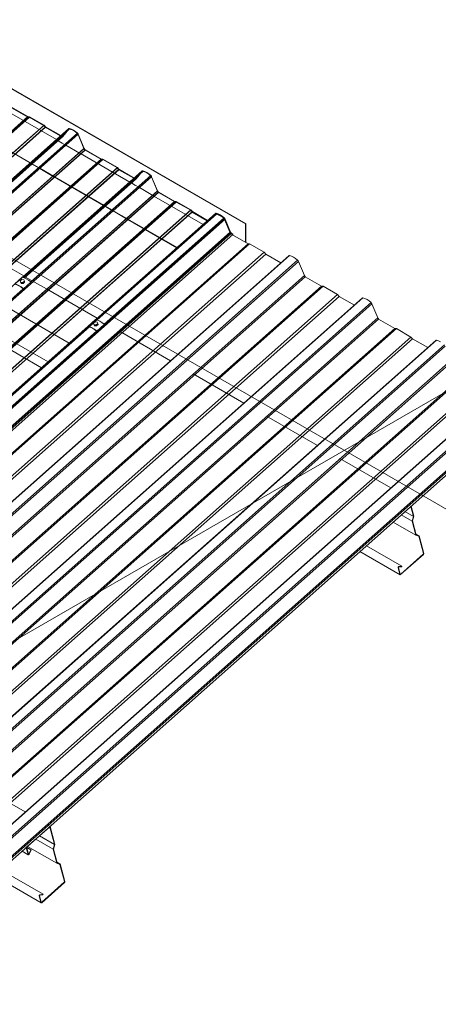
# Model space of a CAD drawing. Header units: millimetres. Extents: x 5480 to 10527, y -23380 to -18986.
# Tile 7 of 9: x 8651 to 9417, y -22257 to -20454. Entities that reach past the tile are written whole.
import ezdxf

# ---------------------------------------------------------------- set-up
doc = ezdxf.new("R2010")
doc.units = ezdxf.units.MM
for name, color, linetype, lineweight in [('A-GENM', 13, 'Continuous', 18), ('G-ANNO-SYMB', 111, 'Continuous', 9), ('S-BEAM', 12, 'Continuous', 18)]:
    doc.layers.add(name, color=color, linetype=linetype, lineweight=lineweight)

# ---------------------------------------------------------------- blocks, each defined once
blk = doc.blocks.new('Purlin - Purlin-5270086-3D TRANSLUCENT SHEETS')
at = {"layer": 'S-BEAM'}
for p, q in [((6914.3, -20896.1), (6882.2, -20877.5)), ((7048.7, -20973.6), (6955.6, -20919.9)), ((7183, -21051.2), (7090, -20997.5)), ((7317.4, -21128.8), (7224.3, -21075)), ((7451.7, -21206.3), (7358.7, -21152.6)), ((7586.1, -21283.9), (7493, -21230.2)), ((7586.2, -21284), (7586.1, -21283.9)), ((7586.5, -21284.2), (7586.3, -21284)), ((7587, -21284.4), (7586.6, -21284.2)), ((7587.9, -21284.9), (7587, -21284.4)), ((7627.4, -21307.7), (7625.7, -21306.8)), ((7720.4, -21361.5), (7627.4, -21307.7)), ((7575.1, -21352.4), (7669.3, -21406.8)), ((7720.6, -21361.6), (7720.4, -21361.5)), ((7720.9, -21361.7), (7720.6, -21361.6)), ((7721.3, -21362), (7721, -21361.8)), ((7723.7, -21363.4), (7721.3, -21362)), ((7761.7, -21385.3), (7723.7, -21363.4)), ((7536.2, -21386.8), (7572.1, -21407.5)), ((7854.8, -21439), (7761.7, -21385.3)), ((7524.2, -21397.5), (7618.4, -21451.9)), ((7572.1, -21407.5), (7630.5, -21441.2)), ((7669.3, -21406.8), (7669.5, -21406.9)), ((7669.5, -21406.9), (7669.8, -21407.1)), ((7669.9, -21407.1), (7670.2, -21407.3)), ((7670.2, -21407.3), (7671.4, -21408)), ((7671.5, -21408), (7671.7, -21408.1)), ((7671.8, -21408.2), (7672.8, -21408.8)), ((7672.8, -21408.8), (7803.7, -21484.4)), ((7630.5, -21441.2), (7630.7, -21441.3)), ((7630.7, -21441.3), (7631, -21441.5)), ((7631.1, -21441.5), (7631.4, -21441.7)), ((7631.4, -21441.7), (7632.6, -21442.4)), ((7632.7, -21442.5), (7632.9, -21442.6)), ((7633, -21442.7), (7633.9, -21443.2)), ((7634, -21443.2), (7636.7, -21444.8)), ((7636.7, -21444.8), (7764.9, -21518.8)), ((7854.9, -21439.1), (7854.8, -21439)), ((7855.2, -21439.3), (7855, -21439.2)), ((7855.7, -21439.6), (7855.3, -21439.4)), ((7858.1, -21440.9), (7855.7, -21439.6)), ((7896.1, -21462.9), (7858.1, -21440.9)), ((7618.4, -21451.9), (7618.6, -21452)), ((7618.6, -21452), (7618.9, -21452.2)), ((7619, -21452.2), (7619.3, -21452.4)), ((7619.3, -21452.4), (7620.5, -21453.1)), ((7620.6, -21453.2), (7620.8, -21453.3)), ((7621, -21453.4), (7621.9, -21453.9)), ((7621.9, -21453.9), (7752.8, -21529.5)), ((7989.1, -21516.6), (7896.1, -21462.9)), ((7803.7, -21484.4), (7803.8, -21484.4)), ((7803.9, -21484.5), (7804.1, -21484.6)), ((7804.2, -21484.7), (7804.6, -21484.9)), ((7804.6, -21484.9), (7805.8, -21485.6)), ((7805.9, -21485.6), (7806, -21485.7)), ((7806.2, -21485.8), (7807.1, -21486.3)), ((7807.1, -21486.4), (7938, -21561.9)), ((7764.9, -21518.8), (7765, -21518.9)), ((7765.1, -21518.9), (7765.3, -21519.1)), ((7765.4, -21519.1), (7765.7, -21519.3)), ((7765.7, -21519.3), (7767, -21520)), ((7767, -21520), (7767.2, -21520.1)), ((7767.4, -21520.2), (7768.3, -21520.8)), ((7768.3, -21520.8), (7899.2, -21596.3)), ((7989.3, -21516.7), (7989.1, -21516.6)), ((7989.6, -21516.9), (7989.3, -21516.7)), ((7990, -21517.1), (7989.7, -21516.9)), ((7992.5, -21518.5), (7990, -21517.1)), ((8030.4, -21540.4), (7992.5, -21518.5)), ((7752.8, -21529.5), (7752.9, -21529.6)), ((7753, -21529.6), (7753.3, -21529.8)), ((7753.3, -21529.8), (7753.7, -21530)), ((7753.7, -21530), (7754.9, -21530.7)), ((7755, -21530.7), (7755.1, -21530.9)), ((7755.3, -21530.9), (7756.2, -21531.5)), ((7756.2, -21531.5), (7887.1, -21607.1)), ((8123.5, -21594.2), (8030.4, -21540.4)), ((7938, -21561.9), (7938.2, -21562)), ((7938.2, -21562), (7938.5, -21562.2)), ((7938.6, -21562.2), (7938.9, -21562.4)), ((7938.9, -21562.4), (7940.1, -21563.1)), ((7940.2, -21563.2), (7940.4, -21563.3)), ((7940.5, -21563.4), (7941.5, -21563.9)), ((7941.5, -21563.9), (8072.4, -21639.5)), ((8123.6, -21594.3), (8123.5, -21594.2)), ((8123.9, -21594.4), (8123.7, -21594.3)), ((8124.4, -21594.7), (8124, -21594.5)), ((8125.3, -21595.2), (8124.4, -21594.7)), ((7887.1, -21607.1), (7887.3, -21607.1)), ((7887.3, -21607.2), (7887.6, -21607.3)), ((7887.7, -21607.4), (7888, -21607.6)), ((7888, -21607.6), (7889.2, -21608.3)), ((7889.3, -21608.3), (7889.5, -21608.4)), ((7889.7, -21608.5), (7890.6, -21609)), ((7890.6, -21609.1), (7930.4, -21632.1)), ((7899.2, -21596.3), (7899.4, -21596.4)), ((7899.4, -21596.5), (7899.7, -21596.6)), ((7899.8, -21596.7), (7900.1, -21596.9)), ((7900.1, -21596.9), (7901.3, -21597.6)), ((7901.4, -21597.6), (7901.6, -21597.7)), ((7901.7, -21597.8), (7902.6, -21598.3)), ((7902.7, -21598.3), (8033.6, -21673.9)), ((8165, -21618.1), (8163.1, -21617)), ((8165.3, -21618.3), (8165.1, -21618.2)), ((8257.8, -21671.7), (8165.3, -21618.3)), ((7930.5, -21632.1), (8021.5, -21684.6)), ((8072.4, -21639.5), (8072.5, -21639.6)), ((8072.6, -21639.6), (8072.8, -21639.8)), ((8072.9, -21639.8), (8073.3, -21640)), ((8073.3, -21640), (8074.2, -21640.5)), ((8021.5, -21684.6), (8021.6, -21684.7)), ((8021.7, -21684.7), (8022, -21684.9)), ((8022, -21684.9), (8022.4, -21685.1)), ((8022.4, -21685.1), (8023.3, -21685.7)), ((8033.6, -21673.9), (8033.7, -21674)), ((8033.8, -21674), (8034, -21674.2)), ((8034.1, -21674.2), (8034.4, -21674.4)), ((8034.4, -21674.4), (8035.4, -21675)), ((8392.2, -21749.3), (8299.1, -21695.6)), ((8526.5, -21826.9), (8433.5, -21773.1)), ((8660.9, -21904.4), (8567.8, -21850.7)), ((8664.4, -21968.4), (8705.4, -21932.1)), ((8706.6, -21930.8), (8702.7, -21928.6)), ((8706.2, -21932.2), (8714.8, -21964)), ((8715.5, -21963.7), (8706.8, -21931.2)), ((8680.4, -21954.2), (8712.3, -21972.6)), ((8687.3, -21948.1), (8714.8, -21964)), ((8663.1, -21970), (8666.4, -21982.2)), ((8663.9, -21969.4), (8671.5, -21973.8)), ((8667.1, -21981.6), (8663.9, -21969.7)), ((8664, -21969.3), (8672.1, -21974)), ((8665.6, -21967.4), (8719.2, -21998.4)), ((8671.5, -21973.8), (8667.7, -21981.4)), ((8672.1, -21974), (8671.5, -21973.8)), ((8714.8, -21964), (8712.3, -21972.6)), ((8712.3, -21972.6), (8719.2, -21998.4)), ((8713.1, -21972.3), (8715.5, -21963.7)), ((8719.9, -21997.5), (8713.1, -21972.3)), ((8655.3, -21976.1), (8666.7, -21982.6)), ((8668.3, -21981.6), (8672.1, -21974)), ((8719.2, -21998.4), (8724.5, -22000.3)), ((8719.5, -21996.3), (8725.1, -21999.5)), ((8725.1, -21999.5), (8719.9, -21997.5)), ((8724.5, -22000.3), (8733, -22031.9)), ((8733.7, -22031.6), (8725.1, -21999.5)), ((8604.4, -22021.2), (8690.3, -22070.8)), ((8616.5, -22010.5), (8693.8, -22055.1)), ((8691.3, -22070.5), (8733, -22033.5)), ((8732.5, -22033.2), (8691.5, -22069.5)), ((8686.7, -22058.1), (8690, -22070.4)), ((8690.6, -22069.4), (8687.4, -22057.5)), ((8687.9, -22056.8), (8693.5, -22056)), ((8693.8, -22055.1), (8688.2, -22055.9)), ((8693.5, -22056), (8693.8, -22055.1))]:
    blk.add_line(p, q, dxfattribs=at)
for points in [[(8705.4, -21932.1, 0), (8705.7, -21931.9, 0), (8706.1, -21931.9, 0), (8706.2, -21932.2, 0)], [(8706.8, -21931.2, 0), (8706.6, -21930.8, 0), (8706.4, -21930.8, 0)], [(8663.2, -21969, 0), (8663.1, -21969.3, 0), (8663.1, -21970, 0)], [(8663.9, -21969.7, 0), (8663.9, -21969.3, 0), (8664.1, -21968.8, 0), (8664.4, -21968.4, 0)], [(8666.4, -21982.2, 0), (8666.6, -21982.6, 0), (8667, -21982.7, 0), (8667.4, -21982.5, 0), (8667.9, -21982.1, 0), (8668.3, -21981.6, 0)], [(8667.7, -21981.4, 0), (8667.6, -21981.6, 0), (8667.4, -21981.7, 0), (8667.3, -21981.8, 0), (8667.2, -21981.7, 0), (8667.1, -21981.6, 0)], [(8733, -22031.9, 0), (8733, -22032.3, 0), (8732.8, -22032.8, 0), (8732.5, -22033.2, 0)], [(8733, -22033.5, 0), (8733.5, -22033, 0), (8733.7, -22032.2, 0), (8733.7, -22031.6, 0)], [(8688.2, -22055.9, 0), (8687.7, -22056, 0), (8687.3, -22056.5, 0), (8686.9, -22057, 0), (8686.7, -22057.6, 0), (8686.7, -22058.1, 0)], [(8687.4, -22057.5, 0), (8687.4, -22057.3, 0), (8687.5, -22057.2, 0), (8687.6, -22057, 0), (8687.7, -22056.8, 0), (8687.9, -22056.8, 0)], [(8690, -22070.4, 0), (8690.3, -22070.8, 0), (8690.8, -22070.8, 0), (8691.3, -22070.5, 0)], [(8691.5, -22069.5, 0), (8691.1, -22069.7, 0), (8690.8, -22069.7, 0), (8690.6, -22069.4, 0)]]:
    blk.add_polyline3d(points, dxfattribs=at)
blk = doc.blocks.new('Translucent Sheet Stopend Flashing1 - Translucent Sheet Stopend Flashing-5270418-3D TRANSLUCENT SHEETS')
at = {"layer": 'A-GENM'}
for p, q in [((8447.3, -20471.7), (8448, -20471.3)), ((8447.3, -20505.1), (8447.3, -20471.7)), ((9064.3, -20827.9), (8447.3, -20471.7)), ((9065, -20827.5), (8448, -20471.3)), ((8489.5, -20541.5), (8491.9, -20542.9)), ((8491.9, -20542.9), (8492.6, -20543.3)), ((8492.6, -20543.3), (8493.2, -20543.6)), ((8493.2, -20543.6), (8493.8, -20544)), ((8493.8, -20544), (8583.7, -20595.9)), ((8443.8, -20585.6), (8441.3, -20584.2)), ((8444.2, -20585.2), (8441.7, -20583.8)), ((8444.4, -20586), (8443.8, -20585.6)), ((8444.8, -20585.6), (8444.2, -20585.3)), ((8445.4, -20586), (8444.8, -20585.6)), ((8445, -20586.3), (8444.4, -20586)), ((8445.6, -20586.7), (8445.1, -20586.3)), ((8446, -20586.3), (8445.5, -20586)), ((8535.6, -20638.6), (8445.7, -20586.7)), ((8536, -20638.3), (8446, -20586.3)), ((8583.7, -20595.9), (8583.9, -20596)), ((8583.9, -20596), (8584.3, -20596.2)), ((8584.3, -20596.3), (8584.6, -20596.4)), ((8584.6, -20596.4), (8585.6, -20597)), ((8585.6, -20597), (8585.9, -20597.2)), ((8585.9, -20597.2), (8586.2, -20597.3)), ((8586.3, -20597.4), (8587.2, -20597.9)), ((8587.3, -20598), (8594.6, -20602.2)), ((8594.7, -20602.2), (8598.9, -20604.7)), ((8599, -20604.7), (8599.8, -20605.2)), ((8599.8, -20605.2), (8600.6, -20605.7)), ((8600.6, -20605.7), (8601.4, -20606.1)), ((8601.4, -20606.1), (8626.3, -20620.5)), ((8626.3, -20620.5), (8626.9, -20620.9)), ((8626.9, -20620.9), (8627.5, -20621.2)), ((8627.5, -20621.2), (8628.1, -20621.6)), ((8628.1, -20621.6), (8718.1, -20673.5)), ((8535.8, -20638.7), (8535.6, -20638.6)), ((8536.5, -20639.1), (8535.8, -20638.7)), ((8536.2, -20638.4), (8536, -20638.3)), ((8536.9, -20638.8), (8536.2, -20638.4)), ((8537.4, -20639.7), (8536.5, -20639.1)), ((8537.8, -20639.3), (8536.9, -20638.8)), ((8537.8, -20639.9), (8537.5, -20639.7)), ((8538.2, -20639.5), (8537.8, -20639.3)), ((8538, -20640), (8537.8, -20639.9)), ((8538.4, -20639.7), (8538.2, -20639.5)), ((8539.4, -20640.2), (8538.5, -20639.7)), ((8539, -20640.6), (8538.1, -20640.1)), ((8551.6, -20647.9), (8539.1, -20640.6)), ((8552, -20647.5), (8539.5, -20640.3)), ((8552.4, -20648.3), (8551.7, -20647.9)), ((8552.8, -20648), (8552.1, -20647.5)), ((8553.2, -20648.8), (8552.5, -20648.3)), ((8553.6, -20648.4), (8552.9, -20648)), ((8578.1, -20663.2), (8553.3, -20648.8)), ((8578.5, -20662.8), (8553.7, -20648.5)), ((8578.8, -20663.5), (8578.2, -20663.2)), ((8579.2, -20663.2), (8578.5, -20662.8)), ((8579.4, -20663.9), (8578.8, -20663.5)), ((8579.8, -20663.5), (8579.2, -20663.2)), ((8580, -20664.2), (8579.4, -20663.9)), ((8580.4, -20663.9), (8579.8, -20663.5)), ((8670, -20716.2), (8580, -20664.2)), ((8670.4, -20715.8), (8580.4, -20663.9)), ((8718.1, -20673.5), (8718.3, -20673.6)), ((8718.3, -20673.6), (8718.6, -20673.8)), ((8718.7, -20673.8), (8719, -20674)), ((8719, -20674), (8719.9, -20674.5)), ((8719.9, -20674.6), (8720.3, -20674.8)), ((8720.3, -20674.8), (8720.5, -20674.9)), ((8720.6, -20674.9), (8721.5, -20675.5)), ((8721.6, -20675.5), (8728.9, -20679.8)), ((8729, -20679.8), (8733.3, -20682.3)), ((8733.4, -20682.3), (8734.1, -20682.8)), ((8734.2, -20682.8), (8734.9, -20683.2)), ((8735, -20683.2), (8735.7, -20683.7)), ((8735.7, -20683.7), (8760.6, -20698.1)), ((8760.6, -20698.1), (8761.3, -20698.4)), ((8761.3, -20698.4), (8761.9, -20698.8)), ((8761.9, -20698.8), (8762.5, -20699.1)), ((8762.5, -20699.1), (8852.4, -20751.1)), ((8670.2, -20716.3), (8670, -20716.2)), ((8670.8, -20716.7), (8670.2, -20716.3)), ((8670.5, -20715.9), (8670.4, -20715.8)), ((8671.2, -20716.3), (8670.6, -20716)), ((8671.8, -20717.2), (8670.8, -20716.7)), ((8672.2, -20716.9), (8671.2, -20716.3)), ((8672.1, -20717.4), (8671.8, -20717.2)), ((8672.4, -20717.6), (8672.1, -20717.4)), ((8672.5, -20717.1), (8672.2, -20716.9)), ((8672.8, -20717.2), (8672.5, -20717.1)), ((8673.4, -20718.2), (8672.5, -20717.6)), ((8673.8, -20717.8), (8672.9, -20717.3)), ((8686, -20725.4), (8673.4, -20718.2)), ((8686.4, -20725.1), (8673.8, -20717.8)), ((8686.8, -20725.9), (8686, -20725.4)), ((8687.2, -20725.5), (8686.4, -20725.1)), ((8687.6, -20726.3), (8686.8, -20725.9)), ((8688, -20726), (8687.2, -20725.6)), ((8712.5, -20740.7), (8687.6, -20726.4)), ((8712.9, -20740.4), (8688, -20726)), ((8713.1, -20741.1), (8712.5, -20740.7)), ((8713.5, -20740.7), (8712.9, -20740.4)), ((8713.7, -20741.4), (8713.1, -20741.1)), ((8714.1, -20741.1), (8713.5, -20740.8)), ((8714.3, -20741.8), (8713.8, -20741.5)), ((8714.7, -20741.4), (8714.2, -20741.1)), ((8804.3, -20793.8), (8714.4, -20741.8)), ((8804.7, -20793.4), (8714.7, -20741.5)), ((8852.4, -20751.1), (8852.6, -20751.2)), ((8852.6, -20751.2), (8853, -20751.4)), ((8853, -20751.4), (8853.3, -20751.6)), ((8853.3, -20751.6), (8854.3, -20752.1)), ((8854.3, -20752.1), (8854.6, -20752.3)), ((8854.6, -20752.3), (8854.9, -20752.5)), ((8855, -20752.5), (8855.9, -20753)), ((8856, -20753.1), (8863.3, -20757.3)), ((8863.4, -20757.4), (8867.6, -20759.8)), ((8867.7, -20759.9), (8868.5, -20760.3)), ((8868.5, -20760.3), (8869.3, -20760.8)), ((8869.3, -20760.8), (8870.1, -20761.2)), ((8870.1, -20761.3), (8895, -20775.6)), ((8895, -20775.6), (8895.6, -20776)), ((8895.6, -20776), (8896.2, -20776.3)), ((8896.2, -20776.3), (8896.8, -20776.7)), ((8896.8, -20776.7), (8986.8, -20828.6)), ((8804.5, -20793.9), (8804.3, -20793.8)), ((8805.2, -20794.3), (8804.5, -20793.9)), ((8804.9, -20793.5), (8804.7, -20793.4)), ((8805.6, -20793.9), (8804.9, -20793.5)), ((8806.1, -20794.8), (8805.2, -20794.3)), ((8806.5, -20794.5), (8805.6, -20793.9)), ((8806.5, -20795), (8806.2, -20794.8)), ((8806.7, -20795.1), (8806.5, -20795)), ((8806.9, -20794.7), (8806.6, -20794.5)), ((8807.7, -20795.7), (8806.8, -20795.2)), ((8807.1, -20794.8), (8806.9, -20794.7)), ((8808.1, -20795.4), (8807.2, -20794.8)), ((8820.3, -20803), (8807.8, -20795.7)), ((8820.7, -20802.6), (8808.2, -20795.4)), ((8821.1, -20803.5), (8820.4, -20803)), ((8821.5, -20803.1), (8820.8, -20802.7)), ((8821.9, -20803.9), (8821.2, -20803.5)), ((8822.3, -20803.6), (8821.6, -20803.1)), ((8846.8, -20818.3), (8822, -20803.9)), ((8847.2, -20817.9), (8822.4, -20803.6)), ((8847.5, -20818.7), (8846.9, -20818.3)), ((8847.9, -20818.3), (8847.2, -20818)), ((8848.1, -20819), (8847.5, -20818.7)), ((8848.5, -20818.7), (8847.9, -20818.3)), ((8848.7, -20819.4), (8848.1, -20819)), ((8849.1, -20819), (8848.5, -20818.7)), ((8938.7, -20871.3), (8848.7, -20819.4)), ((8939.1, -20871), (8849.1, -20819)), ((8986.8, -20828.6), (8987, -20828.7)), ((8987, -20828.7), (8987.3, -20828.9)), ((8987.4, -20829), (8987.7, -20829.1)), ((8987.7, -20829.1), (8988.6, -20829.7)), ((9065, -20827.5), (9064.3, -20827.9)), ((9064.3, -20827.9), (9064.3, -20861.4)), ((9065, -20861.8), (9065, -20827.5)), ((8938.9, -20871.4), (8938.7, -20871.3)), ((8939.5, -20871.8), (8938.9, -20871.4)), ((8939.2, -20871.1), (8939.1, -20871)), ((8939.9, -20871.5), (8939.3, -20871.1)), ((8940.5, -20872.4), (8939.5, -20871.8)), ((8940.9, -20872), (8939.9, -20871.5))]:
    blk.add_line(p, q, dxfattribs=at)
blk = doc.blocks.new('3D_Metalcraft Translucent Fixing_T-Rib - 3D_Metalcraft Translucent Fixing_T-Rib-V6-3D TRANSLUCENT SHEETS')
at = {"layer": 'S-BEAM'}
for p, q in [((8789.9, -21002.6), (8776.2, -21014.7)), ((8776.7, -21015.5), (8780.2, -21016.7)), ((8780.3, -21016.8), (8784, -21018.6)), ((8789, -21007.2), (8786.3, -21009.7)), ((8786.3, -21009.7), (8787.4, -21012.3)), ((8786.8, -21011.7), (8786.3, -21009.7)), ((8787.9, -21014.3), (8786.8, -21011.7)), ((8787.4, -21012.3), (8791.2, -21012.5)), ((8787.9, -21014.3), (8787.4, -21012.3)), ((8791.7, -21014.5), (8787.9, -21014.3)), ((8792.8, -21007.4), (8789, -21007.2)), ((8791.2, -21012.5), (8793.9, -21010.1)), ((8791.2, -21012.5), (8791.7, -21014.5)), ((8794.5, -21012.1), (8791.7, -21014.5)), ((8792.2, -21024.3), (8805.9, -21012.2)), ((8793.9, -21010.1), (8792.8, -21007.4)), ((8794.5, -21012.1), (8793.9, -21010.1)), ((8784, -21018.7), (8787.8, -21021.1)), ((8787.8, -21021.1), (8787.9, -21021.2)), ((8787.9, -21021.2), (8791.9, -21024.2))]:
    blk.add_line(p, q, dxfattribs=at)
for points in [[(8776.3, -21014.7, 0), (8776.3, -21014.7, 0), (8776.2, -21014.7, 0), (8776.2, -21014.7, 0)], [(8776.2, -21014.7, 0), (8776.2, -21014.8, 0), (8776.2, -21014.9, 0), (8776.2, -21015, 0), (8776.3, -21015.1, 0), (8776.4, -21015.2, 0), (8776.4, -21015.3, 0), (8776.5, -21015.4, 0), (8776.6, -21015.4, 0), (8776.7, -21015.5, 0)], [(8783.8, -21018, 0), (8779.9, -21016, 0), (8776.3, -21014.7, 0)], [(8791.9, -21023.7, 0), (8787.8, -21020.6, 0), (8783.8, -21018, 0)], [(8789.9, -21002.6, 0), (8789.9, -21002.6, 0), (8789.9, -21002.5, 0), (8790, -21002.5, 0)], [(8790, -21002.5, 0), (8793.6, -21003.9, 0), (8797.5, -21005.8, 0)], [(8797.5, -21005.8, 0), (8801.5, -21008.4, 0), (8805.6, -21011.6, 0)], [(8805.6, -21011.6, 0), (8805.7, -21011.6, 0), (8805.8, -21011.7, 0), (8805.9, -21011.8, 0), (8805.9, -21012, 0), (8805.9, -21012, 0), (8805.9, -21012.1, 0), (8805.9, -21012.2, 0), (8805.9, -21012.2, 0)], [(8792.2, -21024.3, 0), (8792.3, -21024.3, 0), (8792.3, -21024.3, 0), (8792.3, -21024.2, 0), (8792.2, -21024.1, 0), (8792.2, -21024, 0), (8792.1, -21023.9, 0), (8792, -21023.8, 0), (8791.9, -21023.7, 0)], [(8791.9, -21024.2, 0), (8792, -21024.3, 0), (8792.1, -21024.3, 0), (8792.2, -21024.3, 0), (8792.2, -21024.3, 0)]]:
    blk.add_polyline3d(points, dxfattribs=at)
blk = doc.blocks.new('Purlin - Purlin-5270094-3D TRANSLUCENT SHEETS')
at = {"layer": 'S-BEAM'}
for p, q in [((7852.4, -20457.7), (7835.1, -20447.7)), ((7986.7, -20535.2), (7893.7, -20481.5)), ((8121.1, -20612.8), (8028, -20559.1)), ((8255.4, -20690.4), (8162.4, -20636.6)), ((8255.6, -20690.5), (8255.5, -20690.4)), ((8256.3, -20690.9), (8255.7, -20690.5)), ((8257.2, -20691.4), (8256.3, -20690.9)), ((8296.7, -20714.2), (8295, -20713.2)), ((8389.8, -20767.9), (8296.7, -20714.2)), ((8244.4, -20758.8), (8338.7, -20813.2)), ((8390, -20768), (8389.8, -20767.9)), ((8390.7, -20768.4), (8390, -20768.1)), ((8393.1, -20769.8), (8390.7, -20768.4)), ((8431.1, -20791.8), (8393.1, -20769.8)), ((8205.6, -20793.2), (8299.9, -20847.7)), ((8524.1, -20845.5), (8431.1, -20791.8)), ((8193.5, -20803.9), (8287.8, -20858.4)), ((8338.7, -20813.3), (8338.9, -20813.4)), ((8339, -20813.4), (8339.6, -20813.7)), ((8339.6, -20813.7), (8340.5, -20814.3)), ((8340.6, -20814.3), (8340.9, -20814.5)), ((8340.9, -20814.5), (8341.1, -20814.6)), ((8341.2, -20814.7), (8342.1, -20815.2)), ((8342.1, -20815.2), (8473, -20890.8)), ((8299.9, -20847.7), (8300.1, -20847.8)), ((8300.1, -20847.8), (8300.7, -20848.2)), ((8300.7, -20848.2), (8301.7, -20848.7)), ((8301.8, -20848.8), (8302, -20848.9)), ((8302.1, -20849), (8302.3, -20849.1)), ((8302.4, -20849.1), (8303.3, -20849.6)), ((8303.3, -20849.7), (8434.2, -20925.2)), ((8524.3, -20845.6), (8524.2, -20845.5)), ((8525, -20846), (8524.4, -20845.6)), ((8527.5, -20847.4), (8525, -20846)), ((8565.4, -20869.3), (8527.6, -20847.5)), ((8287.8, -20858.4), (8288, -20858.5)), ((8288.1, -20858.5), (8288.7, -20858.9)), ((8288.7, -20858.9), (8289.6, -20859.4)), ((8289.7, -20859.5), (8290, -20859.6)), ((8290, -20859.7), (8290.2, -20859.8)), ((8290.3, -20859.8), (8291.2, -20860.4)), ((8291.2, -20860.4), (8422.1, -20935.9)), ((8658.5, -20923.1), (8565.4, -20869.3)), ((8473.1, -20890.8), (8473.2, -20890.9)), ((8473.3, -20891), (8473.9, -20891.3)), ((8473.9, -20891.3), (8474.8, -20891.8)), ((8474.9, -20891.9), (8475.2, -20892.1)), ((8475.3, -20892.1), (8475.4, -20892.2)), ((8475.6, -20892.3), (8476.5, -20892.8)), ((8476.5, -20892.8), (8607.4, -20968.4)), ((8434.3, -20925.3), (8434.4, -20925.3)), ((8434.5, -20925.4), (8435.1, -20925.7)), ((8435.1, -20925.7), (8436, -20926.3)), ((8436.1, -20926.3), (8436.4, -20926.5)), ((8436.4, -20926.5), (8436.6, -20926.6)), ((8436.7, -20926.7), (8437.6, -20927.2)), ((8437.7, -20927.2), (8568.6, -21002.8)), ((8658.7, -20923.2), (8658.5, -20923.1)), ((8659.4, -20923.6), (8658.7, -20923.2)), ((8661.8, -20925), (8659.4, -20923.6)), ((8699.8, -20946.9), (8661.8, -20925)), ((8422.2, -20936), (8422.3, -20936.1)), ((8422.4, -20936.1), (8423, -20936.4)), ((8423, -20936.4), (8424, -20937)), ((8424, -20937), (8424.3, -20937.2)), ((8424.4, -20937.2), (8424.5, -20937.3)), ((8424.7, -20937.4), (8425.6, -20937.9)), ((8425.6, -20937.9), (8556.5, -21013.5)), ((8792.8, -21000.6), (8699.8, -20946.9)), ((8607.4, -20968.4), (8607.6, -20968.5)), ((8607.7, -20968.5), (8608.3, -20968.9)), ((8608.3, -20968.9), (8609.2, -20969.4)), ((8609.3, -20969.5), (8609.6, -20969.6)), ((8609.6, -20969.7), (8609.8, -20969.8)), ((8609.9, -20969.8), (8610.8, -20970.4)), ((8610.8, -20970.4), (8649.9, -20992.9)), ((8650, -20993), (8741.7, -21045.9)), ((8556.5, -21013.5), (8556.7, -21013.6)), ((8556.8, -21013.7), (8557.4, -21014)), ((8557.4, -21014), (8558.3, -21014.6)), ((8558.4, -21014.6), (8558.7, -21014.8)), ((8558.7, -21014.8), (8558.9, -21014.9)), ((8559, -21015), (8559.9, -21015.5)), ((8559.9, -21015.5), (8690.8, -21091.1)), ((8568.6, -21002.8), (8568.8, -21002.9)), ((8568.8, -21003), (8569.4, -21003.3)), ((8569.4, -21003.3), (8570.4, -21003.9)), ((8570.5, -21003.9), (8570.7, -21004.1)), ((8570.8, -21004.1), (8571, -21004.2)), ((8571.1, -21004.3), (8572, -21004.8)), ((8572, -21004.8), (8702.9, -21080.4)), ((8793, -21000.7), (8792.9, -21000.6)), ((8793.7, -21001.1), (8793.1, -21000.8)), ((8794.7, -21001.7), (8793.7, -21001.1)), ((8834.3, -21024.6), (8832.4, -21023.5)), ((8834.7, -21024.8), (8834.4, -21024.6)), ((8927.2, -21078.2), (8834.7, -21024.8)), ((8741.8, -21046), (8741.9, -21046.1)), ((8742, -21046.1), (8742.6, -21046.5)), ((8742.6, -21046.5), (8743.6, -21047)), ((8703, -21080.4), (8703.1, -21080.5)), ((8703.2, -21080.5), (8703.8, -21080.9)), ((8703.8, -21080.9), (8704.7, -21081.4)), ((8690.9, -21091.1), (8691, -21091.2)), ((8691.1, -21091.2), (8691.7, -21091.6)), ((8691.7, -21091.6), (8692.6, -21092.1)), ((9061.5, -21155.8), (8968.5, -21102)), ((9195.9, -21233.3), (9102.8, -21179.6)), ((9330.2, -21310.9), (9237.2, -21257.2)), ((9349.5, -21360.5), (9369.3, -21372)), ((9356.3, -21354.4), (9371.8, -21363.4)), ((9366.9, -21345), (9371.8, -21363.4)), ((9372.5, -21363), (9367.6, -21344.4)), ((9334.6, -21373.7), (9376.2, -21397.7)), ((9371.8, -21363.4), (9369.3, -21372)), ((9369.3, -21372), (9376.2, -21397.7)), ((9370.1, -21371.6), (9372.5, -21363)), ((9376.9, -21396.9), (9370.1, -21371.6)), ((9376.5, -21395.6), (9382.2, -21398.8)), ((9382.2, -21398.8), (9376.9, -21396.9)), ((9376.2, -21397.7), (9381.5, -21399.7)), ((9381.5, -21399.7), (9390, -21431.2)), ((9390.8, -21430.9), (9382.2, -21398.8)), ((9273.8, -21427.6), (9347.3, -21470.1)), ((9285.8, -21416.9), (9350.8, -21454.4)), ((9348.3, -21469.8), (9390, -21432.9)), ((9389.5, -21432.5), (9348.5, -21468.8)), ((9343.8, -21457.5), (9347, -21469.7)), ((9347.6, -21468.8), (9344.4, -21456.8)), ((9344.9, -21456.1), (9350.6, -21455.3)), ((9350.8, -21454.4), (9345.2, -21455.2)), ((9350.6, -21455.3), (9350.8, -21454.4))]:
    blk.add_line(p, q, dxfattribs=at)
for points in [[(9390, -21431.2, 0), (9389.9, -21431.9, 0), (9389.5, -21432.5, 0)], [(9390, -21432.9, 0), (9390.6, -21431.9, 0), (9390.8, -21430.9, 0)], [(9345.2, -21455.2, 0), (9344.1, -21456, 0), (9343.8, -21457.5, 0)], [(9344.4, -21456.8, 0), (9344.5, -21456.4, 0), (9344.9, -21456.1, 0)], [(9348.5, -21468.8, 0), (9348, -21469.1, 0), (9347.6, -21468.8, 0)], [(9347, -21469.7, 0), (9347.5, -21470.2, 0), (9348.3, -21469.8, 0)]]:
    blk.add_polyline3d(points, dxfattribs=at)
blk = doc.blocks.new('3D_Metalcraft Translucent Fixing_T-Rib - 3D_Metalcraft Translucent Fixing_T-Rib-V9-3D TRANSLUCENT SHEETS')
at = {"layer": 'S-BEAM'}
for p, q in [((8052.1, -21066.6), (8038.5, -21078.8)), ((8051.3, -21071.3), (8048.5, -21073.7)), ((8055.1, -21071.5), (8051.3, -21071.3)), ((8056.2, -21074.1), (8055.1, -21071.5)), ((8039, -21079.5), (8042.5, -21080.8)), ((8042.6, -21080.8), (8046.2, -21082.7)), ((8046.3, -21082.7), (8050.1, -21085.1)), ((8048.5, -21073.7), (8049.6, -21076.4)), ((8049.1, -21075.8), (8048.5, -21073.7)), ((8050.2, -21078.4), (8049.1, -21075.8)), ((8049.6, -21076.4), (8053.4, -21076.6)), ((8050.2, -21078.4), (8049.6, -21076.4)), ((8050.1, -21085.1), (8050.2, -21085.2)), ((8054, -21078.6), (8050.2, -21078.4)), ((8050.2, -21085.2), (8054.2, -21088.3)), ((8053.4, -21076.6), (8056.2, -21074.1)), ((8053.4, -21076.6), (8054, -21078.6)), ((8056.7, -21076.2), (8054, -21078.6)), ((8054.5, -21088.4), (8068.2, -21076.3)), ((8056.7, -21076.2), (8056.2, -21074.1))]:
    blk.add_line(p, q, dxfattribs=at)
for points in [[(8052.1, -21066.6, 0), (8052.1, -21066.6, 0), (8052.2, -21066.6, 0), (8052.3, -21066.6, 0)], [(8052.3, -21066.6, 0), (8055.9, -21067.9, 0), (8059.7, -21069.9, 0)], [(8059.7, -21069.9, 0), (8063.8, -21072.5, 0), (8067.9, -21075.6, 0)], [(8038.4, -21078.8, 0), (8038.4, -21078.9, 0), (8038.5, -21079, 0), (8038.5, -21079.1, 0), (8038.6, -21079.2, 0), (8038.6, -21079.3, 0), (8038.7, -21079.4, 0), (8038.8, -21079.4, 0), (8038.9, -21079.5, 0), (8039, -21079.5, 0)], [(8038.6, -21078.8, 0), (8038.5, -21078.7, 0), (8038.5, -21078.8, 0), (8038.5, -21078.8, 0)], [(8046.1, -21082, 0), (8042.2, -21080.1, 0), (8038.6, -21078.8, 0)], [(8054.2, -21087.8, 0), (8050.1, -21084.6, 0), (8046.1, -21082, 0)], [(8054.5, -21088.4, 0), (8054.5, -21088.4, 0), (8054.6, -21088.3, 0), (8054.5, -21088.2, 0), (8054.5, -21088.2, 0), (8054.5, -21088.1, 0), (8054.4, -21088, 0), (8054.3, -21087.9, 0), (8054.2, -21087.8, 0)], [(8054.2, -21088.3, 0), (8054.3, -21088.4, 0), (8054.4, -21088.4, 0), (8054.4, -21088.4, 0), (8054.5, -21088.4, 0)], [(8067.9, -21075.6, 0), (8068, -21075.7, 0), (8068.1, -21075.8, 0), (8068.1, -21075.9, 0), (8068.2, -21076, 0), (8068.2, -21076.1, 0), (8068.2, -21076.2, 0), (8068.2, -21076.3, 0), (8068.2, -21076.3, 0)]]:
    blk.add_polyline3d(points, dxfattribs=at)

msp = doc.modelspace()

# ---------------------------------------------------------------- linework, layer by layer
at = {"layer": 'G-ANNO-SYMB'}
for p, q in [((10527, -21982.6), (7900.9, -20466.4)), ((10527, -20502.4), (8106.5, -21899.9))]:
    msp.add_line(p, q, dxfattribs=at)
at = {"layer": 'S-BEAM'}
for p, q in [((8666, -20631.4), (8636.3, -20614.3)), ((8636.3, -20615.1), (8666.1, -20632.3)), ((7426.6, -21730.4), (8666, -20631.4)), ((7427, -21731.2), (8666.1, -20632.3)), ((7429.2, -21730.9), (8668.9, -20631.6)), ((7430, -21731.3), (8669, -20632.6)), ((8668.9, -20631.6), (8666, -20631.4)), ((8666.1, -20632.3), (8669, -20632.6)), ((8695.6, -20647), (8668.9, -20631.6)), ((8669, -20632.6), (8695.4, -20647.8)), ((7455.9, -21746.3), (8695.6, -20647)), ((7455.9, -21746.9), (8695.4, -20647.8)), ((7459.1, -21749.2), (8698.5, -20650.2)), ((7459.5, -21749.4), (8698.3, -20650.9)), ((8740.7, -20653.4), (7496.8, -21756.5)), ((8521.7, -20847.6), (8740.6, -20653.5)), ((8522.4, -20847.8), (8742, -20653.1)), ((8522.8, -20848), (8741.1, -20654.4)), ((8523.3, -20848.2), (8742.3, -20654)), ((8695.4, -20647.8), (8698.3, -20650.9)), ((8698.5, -20650.2), (8695.6, -20647)), ((8698.3, -20650.9), (8725.7, -20666.7)), ((8726.3, -20666.2), (8698.5, -20650.2)), ((8730.2, -20667.8), (8741.1, -20654.4)), ((8738.1, -20656.6), (8736.6, -20658.3)), ((8739.6, -20654.7), (8738.1, -20656.6)), ((8740.5, -20653.7), (8739.6, -20654.7)), ((8740.6, -20653.5), (8740.5, -20653.7)), ((8742.3, -20654), (8744.9, -20654.7)), ((8744.9, -20654.7), (8745.8, -20655)), ((8745.8, -20655), (8749.4, -20656.7)), ((8749.4, -20656.7), (8752.6, -20658.9)), ((7513.9, -21766.8), (8757.7, -20663.9)), ((7514.4, -21766.8), (8758.2, -20663.7)), ((8523.9, -20848.4), (8728.1, -20667.3)), ((8524.7, -20848.7), (8729.7, -20666.9)), ((8524.7, -20848.6), (8728.2, -20668.2)), ((8525.7, -20849.1), (8730.2, -20667.8)), ((8525.7, -20849.1), (8730, -20667.9)), ((8537, -20856.4), (8756.8, -20661.6)), ((8537.2, -20856.8), (8756.5, -20662.2)), ((8725.7, -20666.7), (8725.9, -20666.8)), ((8725.9, -20666.9), (8726.3, -20667.1)), ((8726.5, -20666.3), (8726.3, -20666.2)), ((8726.3, -20667.1), (8726.6, -20667.2)), ((8726.8, -20666.5), (8726.5, -20666.3)), ((8726.6, -20667.2), (8727.5, -20667.8)), ((8727.2, -20666.7), (8726.9, -20666.6)), ((8728.1, -20667.3), (8727.2, -20666.7)), ((8727.5, -20667.8), (8727.9, -20668)), ((8727.9, -20668), (8728.1, -20668.1)), ((8728.6, -20667.4), (8728.1, -20667.3)), ((8729.7, -20666.9), (8729.4, -20667.2)), ((8736.6, -20658.3), (8729.7, -20666.9)), ((8730, -20667.9), (8730.2, -20667.8)), ((8752.6, -20658.9), (8753, -20659.2)), ((8753, -20659.2), (8756.3, -20662)), ((8756.3, -20662), (8756.5, -20662.2)), ((8756.5, -20662.2), (8756.9, -20662.6)), ((8757, -20662.7), (8757.3, -20663.3)), ((8757.4, -20663.3), (8757.7, -20663.9)), ((8757.7, -20663.9), (8757.8, -20664.2)), ((8757.8, -20664.2), (8768.6, -20690)), ((8769.1, -20689.6), (8758.2, -20663.7)), ((7529.4, -21788.8), (8768.6, -20690)), ((7529.5, -21788.9), (8769.1, -20689.6)), ((7531.3, -21790.9), (8770.7, -20691.9)), ((7531.4, -21791.5), (8770.6, -20692.7)), ((8768.6, -20690.1), (8769, -20690.7)), ((8769, -20690.8), (8769.3, -20691.3)), ((8770.2, -20692.3), (8770.6, -20692.7)), ((8770.6, -20692.7), (8800.5, -20709.9)), ((8800.3, -20709), (8770.7, -20691.9)), ((7561, -21808), (8800.3, -20709)), ((7561.3, -21808.7), (8800.5, -20709.9)), ((7563.6, -21808.5), (8803.2, -20709.2)), ((7563.9, -21809.2), (8803.4, -20710.1)), ((8803.2, -20709.2), (8800.3, -20709)), ((8800.5, -20709.9), (8803.4, -20710.1)), ((8829.9, -20724.6), (8803.2, -20709.2)), ((8803.4, -20710.1), (8829.8, -20725.4)), ((7590.2, -21823.9), (8829.9, -20724.6)), ((7590.3, -21824.5), (8829.8, -20725.4)), ((7593.5, -21826.7), (8832.8, -20727.7)), ((7593.9, -21827), (8832.7, -20728.5)), ((8829.8, -20725.4), (8832.7, -20728.5)), ((8832.8, -20727.7), (8829.9, -20724.6)), ((8832.7, -20728.5), (8860.1, -20744.3)), ((8860.6, -20743.8), (8832.8, -20727.7)), ((8875, -20731), (7631.1, -21834)), ((7648.2, -21844.4), (8892, -20741.4)), ((7648.7, -21844.3), (8892.6, -20741.3)), ((8656.1, -20925.1), (8874.9, -20731.1)), ((8656.8, -20925.4), (8876.4, -20730.6)), ((8657.2, -20925.5), (8875.5, -20731.9)), ((8657.7, -20925.7), (8876.6, -20731.6)), ((8658.3, -20925.9), (8862.5, -20744.8)), ((8659, -20926.2), (8864, -20744.4)), ((8659, -20926.2), (8862.5, -20745.7)), ((8660, -20926.7), (8864.5, -20745.4)), ((8660.1, -20926.7), (8864.4, -20745.5)), ((8671.3, -20934), (8891.1, -20739.1)), ((8671.5, -20934.3), (8890.9, -20739.8)), ((8860.1, -20744.3), (8860.3, -20744.4)), ((8860.3, -20744.4), (8860.6, -20744.6)), ((8860.8, -20743.9), (8860.6, -20743.8)), ((8860.7, -20744.6), (8861, -20744.8)), ((8861.2, -20744.1), (8860.8, -20743.9)), ((8861, -20744.8), (8861.9, -20745.4)), ((8861.5, -20744.3), (8861.2, -20744.1)), ((8862.5, -20744.8), (8861.5, -20744.3)), ((8861.9, -20745.4), (8862.2, -20745.6)), ((8862.2, -20745.6), (8862.5, -20745.7)), ((8871, -20735.9), (8864, -20744.4)), ((8864.4, -20745.5), (8864.5, -20745.4)), ((8864.5, -20745.4), (8875.5, -20731.9)), ((8872.4, -20734.2), (8871, -20735.9)), ((8874, -20732.3), (8872.4, -20734.1)), ((8874.8, -20731.2), (8874, -20732.3)), ((8874.9, -20731.1), (8874.8, -20731.2)), ((8876.2, -20731.6), (8876.6, -20731.6)), ((8876.6, -20731.6), (8879.3, -20732.3)), ((8883.8, -20734.3), (8886.9, -20736.4)), ((8890.6, -20739.6), (8890.9, -20739.8)), ((8890.9, -20739.8), (8891.2, -20740.2)), ((8891.3, -20740.3), (8891.7, -20740.8)), ((8891.7, -20740.9), (8892, -20741.4)), ((8892, -20741.4), (8892.1, -20741.7)), ((8892.1, -20741.7), (8903, -20767.6)), ((8903.5, -20767.2), (8892.6, -20741.3)), ((7663.8, -21866.5), (8903.5, -20767.2)), ((7663.8, -21866.4), (8903, -20767.6)), ((7665.7, -21868.4), (8905, -20769.4)), ((7665.8, -21869.1), (8905, -20770.2)), ((8903, -20767.6), (8903.3, -20768.2)), ((8903.4, -20768.3), (8903.7, -20768.8)), ((8904.1, -20769.4), (8904.4, -20769.7)), ((8904.4, -20769.7), (8904.5, -20769.9)), ((8904.5, -20769.9), (8905, -20770.2)), ((8934.7, -20786.5), (8905, -20769.4)), ((8905, -20770.2), (8934.8, -20787.5)), ((7695.3, -21885.5), (8934.7, -20786.5)), ((7695.7, -21886.3), (8934.8, -20787.5)), ((7697.9, -21886), (8937.6, -20786.8)), ((7698.3, -21886.8), (8937.7, -20787.7)), ((8937.6, -20786.8), (8934.7, -20786.5)), ((8934.8, -20787.5), (8937.7, -20787.7)), ((8964.3, -20802.2), (8937.6, -20786.8)), ((8937.7, -20787.7), (8964.1, -20802.9)), ((7724.6, -21901.4), (8964.3, -20802.2)), ((7724.6, -21902), (8964.1, -20802.9)), ((7727.8, -21904.3), (8967.2, -20805.3)), ((8967, -20806.1), (7728.2, -21904.5)), ((9009.4, -20808.5), (7765.5, -21911.6)), ((9010.5, -20810.2), (7766.8, -21913.1)), ((9025, -20818.1), (7781.6, -21920.7)), ((7782.6, -21921.9), (9026.4, -20819)), ((7783.1, -21921.9), (9026.9, -20818.9)), ((8790.4, -21002.7), (9009.3, -20808.7)), ((8791.2, -21002.9), (9010.7, -20808.2)), ((8791.5, -21003.1), (9009.8, -20809.5)), ((8792, -21003.3), (9011, -20809.1)), ((9011.2, -20810.1), (8792.9, -21003.6)), ((8805.7, -21011.6), (9025.5, -20816.7)), ((8805.9, -21011.9), (9025.2, -20817.4)), ((8964.1, -20802.9), (8967, -20806.1)), ((8967.2, -20805.3), (8964.3, -20802.2)), ((8967, -20806.1), (8994.4, -20821.9)), ((8994.9, -20821.3), (8967.2, -20805.3)), ((9005.3, -20813.5), (9001.4, -20818.3)), ((9006.8, -20811.7), (9005.3, -20813.5)), ((9005.9, -20814.3), (9009.8, -20809.5)), ((9008.3, -20809.8), (9006.8, -20811.7)), ((9009.2, -20808.8), (9008.3, -20809.8)), ((9009.3, -20808.7), (9009.2, -20808.8)), ((9011, -20809.1), (9013.6, -20809.8)), ((9012.9, -20810.5), (9011.2, -20810.1)), ((9018.1, -20811.9), (9021.3, -20814)), ((9020.7, -20814.4), (9018.1, -20812.7)), ((9025, -20818.1), (9024.5, -20817.5)), ((9025, -20817.1), (9025.2, -20817.4)), ((9025.2, -20817.4), (9025.6, -20817.7)), ((9025.8, -20819.1), (9025.6, -20818.9)), ((9025.7, -20817.9), (9026, -20818.4)), ((9026, -20819.7), (9025.8, -20819.1)), ((9036.2, -20844), (9026, -20819.7)), ((9026.1, -20818.5), (9026.4, -20819)), ((9026.4, -20819), (9026.5, -20819.3)), ((9026.5, -20819.3), (9036.4, -20842.9)), ((9037, -20842.8), (9026.9, -20818.9)), ((8994.4, -20821.9), (8994.6, -20822)), ((8994.6, -20822), (8994.9, -20822.2)), ((8995.2, -20821.5), (8995, -20821.4)), ((8995, -20822.2), (8995.3, -20822.4)), ((8995.5, -20821.7), (8995.2, -20821.5)), ((8995.3, -20822.4), (8996.2, -20822.9)), ((8995.9, -20821.9), (8995.6, -20821.7)), ((8996.8, -20822.4), (8995.9, -20821.9)), ((7796.8, -21942.1), (9036.4, -20842.9)), ((7797, -21942.3), (9037, -20842.8)), ((9036.2, -20844), (7797.3, -21942.6)), ((7798.7, -21944.1), (9038.4, -20844.8)), ((9037.7, -20846), (7799.1, -21944.3)), ((7799.2, -21944.4), (9038.4, -20845.6)), ((7801.7, -21946.2), (9041.2, -20847.1)), ((9036.4, -20844.4), (9036.2, -20844)), ((9037.7, -20846), (9037.4, -20845.7)), ((9039.8, -20847.2), (9037.7, -20846)), ((9038, -20845.3), (9038.4, -20845.6)), ((9041, -20846.2), (9038.4, -20844.8)), ((9038.4, -20845.6), (9040.4, -20846.7)), ((9069, -20864.1), (9040.5, -20847.6)), ((9069, -20864.1), (7829.7, -21963.1)), ((9071.9, -20864.3), (7832.3, -21963.6)), ((9071.9, -20864.3), (9069, -20864.1)), ((9098.6, -20879.7), (9071.9, -20864.3)), ((9098.6, -20879.7), (7858.9, -21979)), ((9101.5, -20882.9), (7862.2, -21981.9)), ((9143.8, -20886.1), (7899.8, -21989.2)), ((9145.1, -20885.8), (7900.9, -21989)), ((9101.5, -20882.9), (9098.6, -20879.7)), ((9129.3, -20898.9), (9101.5, -20882.9)), ((9159.8, -20894.3), (7915.6, -21997.5)), ((9161.3, -20896.4), (7917.4, -21999.5)), ((9172.2, -20922.3), (9161.3, -20896.4)), ((9172.2, -20922.3), (7932.5, -22021.6)), ((9173.7, -20924.6), (7934.4, -22023.6)), ((9203.4, -20941.7), (9173.7, -20924.6)), ((9203.4, -20941.7), (7964, -22040.7)), ((9206.3, -20941.9), (7966.6, -22041.2)), ((9206.3, -20941.9), (9203.4, -20941.7)), ((9233, -20957.3), (9206.3, -20941.9)), ((9233, -20957.3), (7993.3, -22056.6)), ((9235.9, -20960.4), (7996.5, -22059.4)), ((9278.1, -20963.7), (8034.2, -22066.7)), ((9279.4, -20963.3), (8035.3, -22066.6)), ((8336.7, -21230.8), (8657.3, -20946.5)), ((8336.9, -21231.1), (8657.8, -20946.5)), ((9235.9, -20960.4), (9233, -20957.3)), ((9263.7, -20976.5), (9235.9, -20960.4)), ((9294.2, -20971.8), (8050, -22075.1)), ((9295.6, -20974), (8051.8, -22077)), ((9306.5, -20999.9), (9295.6, -20974)), ((9306.5, -20999.9), (8066.9, -22099.2)), ((9308.1, -21002.1), (8068.7, -22101.1)), ((8455.8, -21299.5), (8776.5, -21015.1)), ((8456.4, -21299.7), (8776.9, -21015.5)), ((8456.8, -21299.9), (8777.3, -21015.7)), ((8457.3, -21300.1), (8777.8, -21015.9)), ((8778.7, -21016.2), (8458.2, -21300.4)), ((9337.7, -21019.2), (9308.1, -21002.1)), ((9337.7, -21019.2), (8098.4, -22118.2)), ((9340.7, -21019.5), (8101, -22118.7)), ((9367.3, -21034.9), (8127.6, -22134.1)), ((8471, -21308.4), (8791.7, -21024)), ((8471.2, -21308.7), (8792.2, -21024)), ((9340.7, -21019.5), (9337.7, -21019.2)), ((9367.3, -21034.9), (9340.7, -21019.5)), ((9370.2, -21038), (9367.3, -21034.9)), ((9370.2, -21038), (8130.9, -22137)), ((9412.5, -21041.2), (8168.5, -22144.3)), ((9413.8, -21040.9), (8169.6, -22144.2)), ((9428.5, -21049.4), (8184.3, -22152.7)), ((9430, -21051.6), (8186.1, -22154.6)), ((9398, -21054.1), (9370.2, -21038)), ((9440.9, -21077.5), (8201.2, -22176.7)), ((9442.4, -21079.7), (8203.1, -22178.7)), ((9472.1, -21096.8), (8232.7, -22195.8)), ((9475, -21097), (8235.3, -22196.3)), ((9501.7, -21112.4), (8262, -22211.7)), ((9504.6, -21115.6), (8265.2, -22214.6)), ((9546.8, -21118.8), (8302.9, -22221.9)), ((9548.1, -21118.5), (8304, -22221.7)), ((9562.9, -21127), (8318.7, -22230.2)), ((9564.3, -21129.1), (8320.5, -22232.2)), ((9574.4, -21153), (8334.4, -22252.6)), ((9575.8, -21155), (8336.1, -22254.3)), ((8339.1, -22256.5), (9578.6, -21157.3))]:
    msp.add_line(p, q, dxfattribs=at)
for points in [[(8742, -20653.1, 0), (8741.5, -20653.1, 0), (8741, -20653.2, 0), (8740.6, -20653.5, 0)], [(8741.1, -20654.4, 0), (8741.5, -20654.1, 0), (8741.8, -20654, 0), (8742.3, -20654, 0)], [(8749.4, -20655.9, 0), (8745.7, -20654.1, 0), (8742, -20653.1, 0)], [(8756.8, -20661.6, 0), (8753.1, -20658.4, 0), (8749.4, -20655.9, 0)], [(8728.2, -20668.2, 0), (8728.8, -20668.3, 0), (8729.3, -20668.3, 0), (8729.8, -20668.1, 0), (8730, -20667.9, 0)], [(8729.4, -20667.2, 0), (8729, -20667.3, 0), (8728.6, -20667.4, 0)], [(8758.2, -20663.7, 0), (8757.8, -20662.9, 0), (8757.3, -20662.2, 0), (8756.8, -20661.6, 0)], [(8770.7, -20691.9, 0), (8770.2, -20691.4, 0), (8769.8, -20690.9, 0), (8769.4, -20690.3, 0), (8769.1, -20689.6, 0)], [(8769.3, -20691.3, 0), (8769.5, -20691.5, 0), (8769.8, -20691.8, 0)], [(8769.8, -20691.8, 0), (8770, -20692.1, 0), (8770.2, -20692.3, 0)], [(8864, -20744.4, 0), (8863.7, -20744.7, 0), (8863.4, -20744.9, 0), (8862.9, -20744.9, 0), (8862.5, -20744.8, 0)], [(8862.6, -20745.8, 0), (8863.1, -20745.9, 0), (8863.7, -20745.9, 0), (8864.1, -20745.7, 0), (8864.4, -20745.5, 0)], [(8876.4, -20730.6, 0), (8875.8, -20730.6, 0), (8875.3, -20730.8, 0), (8874.9, -20731.1, 0)], [(8875.5, -20731.9, 0), (8875.8, -20731.7, 0), (8876.2, -20731.6, 0)], [(8883.8, -20733.5, 0), (8880, -20731.7, 0), (8876.4, -20730.6, 0)], [(8879.3, -20732.3, 0), (8880.1, -20732.6, 0), (8883.8, -20734.3, 0)], [(8891.1, -20739.1, 0), (8887.5, -20736, 0), (8883.8, -20733.5, 0)], [(8886.9, -20736.4, 0), (8887.4, -20736.7, 0), (8890.6, -20739.6, 0)], [(8892.6, -20741.3, 0), (8892.2, -20740.5, 0), (8891.7, -20739.8, 0), (8891.1, -20739.1, 0)], [(8905, -20769.4, 0), (8904.6, -20769, 0), (8904.1, -20768.4, 0), (8903.8, -20767.8, 0), (8903.5, -20767.2, 0)], [(8903.7, -20768.8, 0), (8903.8, -20769.1, 0), (8904.1, -20769.4, 0)], [(9010.7, -20808.2, 0), (9010.2, -20808.2, 0), (9009.7, -20808.3, 0), (9009.3, -20808.7, 0)], [(9009.8, -20809.5, 0), (9010.2, -20809.2, 0), (9010.5, -20809.1, 0), (9011, -20809.1, 0)], [(9011.2, -20810.1, 0), (9010.9, -20810, 0), (9010.6, -20810.1, 0), (9010.4, -20810.3, 0)], [(9018.1, -20811, 0), (9014.4, -20809.2, 0), (9010.7, -20808.2, 0)], [(9018.1, -20812.7, 0), (9014.6, -20811, 0), (9012.9, -20810.5, 0)], [(9013.6, -20809.8, 0), (9014.5, -20810.1, 0), (9018.1, -20811.9, 0)], [(9025.5, -20816.7, 0), (9021.8, -20813.5, 0), (9018.1, -20811, 0)], [(9024.5, -20817.5, 0), (9021.6, -20815.1, 0), (9020.8, -20814.4, 0)], [(9021.3, -20814, 0), (9021.7, -20814.3, 0), (9025, -20817.1, 0)], [(9025.6, -20818.9, 0), (9025.6, -20818.7, 0), (9025.3, -20818.4, 0), (9025.1, -20818.1, 0)], [(9026.9, -20818.9, 0), (9026.5, -20818.1, 0), (9026, -20817.3, 0), (9025.5, -20816.7, 0)], [(9036.4, -20842.9, 0), (9036.8, -20843.7, 0), (9036.9, -20843.9, 0)], [(9036.8, -20845.1, 0), (9036.6, -20844.8, 0), (9036.4, -20844.4, 0)], [(9037.4, -20845.7, 0), (9037.1, -20845.4, 0), (9036.8, -20845.1, 0)], [(9036.9, -20843.9, 0), (9037.3, -20844.4, 0), (9037.4, -20844.6, 0)], [(9038.4, -20844.8, 0), (9037.9, -20844.2, 0), (9037.4, -20843.5, 0), (9037, -20842.8, 0)], [(9037.4, -20844.6, 0), (9037.8, -20845, 0), (9038, -20845.2, 0)], [(9041.2, -20847.1, 0), (9041.2, -20847, 0), (9041.3, -20847, 0), (9041.3, -20846.9, 0), (9041.3, -20846.8, 0), (9041.3, -20846.7, 0), (9041.2, -20846.6, 0), (9041.2, -20846.4, 0), (9041.1, -20846.4, 0), (9041, -20846.3, 0), (9041, -20846.2, 0)], [(9041, -20847.1, 0), (9041, -20847.1, 0), (9041.1, -20847.1, 0), (9041.2, -20847.1, 0), (9041.2, -20847.1, 0)], [(9145.1, -20885.8, 0), (9144.5, -20885.8, 0), (9144, -20885.9, 0), (9143.6, -20886.2, 0)], [(9152.5, -20888.6, 0), (9148.7, -20886.8, 0), (9145.1, -20885.8, 0)], [(9159.8, -20894.3, 0), (9156.2, -20891.1, 0), (9152.5, -20888.6, 0)], [(9161.3, -20896.4, 0), (9160.9, -20895.6, 0), (9160.4, -20894.9, 0), (9159.8, -20894.3, 0)], [(9173.7, -20924.6, 0), (9173.3, -20924.1, 0), (9172.8, -20923.6, 0), (9172.5, -20923, 0), (9172.2, -20922.3, 0)], [(9279.4, -20963.3, 0), (9278.9, -20963.3, 0), (9278.4, -20963.5, 0), (9278, -20963.8, 0)], [(9286.8, -20966.2, 0), (9283.1, -20964.4, 0), (9279.4, -20963.3, 0)], [(9294.2, -20971.8, 0), (9290.5, -20968.7, 0), (9286.8, -20966.2, 0)], [(9295.6, -20974, 0), (9295.2, -20973.2, 0), (9294.7, -20972.5, 0), (9294.2, -20971.8, 0)], [(9308.1, -21002.1, 0), (9307.6, -21001.7, 0), (9307.2, -21001.1, 0), (9306.8, -21000.5, 0), (9306.5, -20999.9, 0)], [(9413.8, -21040.9, 0), (9413.2, -21040.9, 0), (9412.7, -21041, 0), (9412.3, -21041.4, 0)], [(9421.2, -21043.7, 0), (9417.4, -21041.9, 0), (9413.8, -21040.9, 0)]]:
    msp.add_polyline3d(points, dxfattribs=at)

# ---------------------------------------------------------------- block references
at = {"layer": 'A-GENM'}
msp.add_blockref('Translucent Sheet Stopend Flashing1 - Translucent Sheet Stopend Flashing-5270418-3D TRANSLUCENT SHEETS', (0, 0), dxfattribs=at)
at = {"layer": 'S-BEAM'}
for name, p in [('Purlin - Purlin-5270094-3D TRANSLUCENT SHEETS', (0, 0)), ('Purlin - Purlin-5270086-3D TRANSLUCENT SHEETS', (0, 0)), ('3D_Metalcraft Translucent Fixing_T-Rib - 3D_Metalcraft Translucent Fixing_T-Rib-V9-3D TRANSLUCENT SHEETS', (603.4, 141.6)), ('3D_Metalcraft Translucent Fixing_T-Rib - 3D_Metalcraft Translucent Fixing_T-Rib-V6-3D TRANSLUCENT SHEETS', (0, 0))]:
    msp.add_blockref(name, p, dxfattribs=at)

doc.saveas('drawing.dxf')
